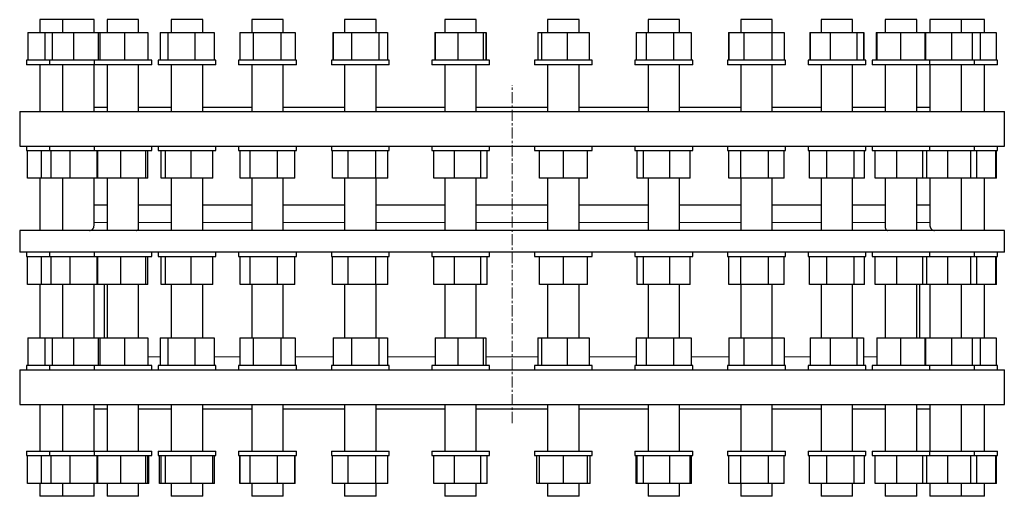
# Model space of a CAD drawing. Header units: millimetres. Extents: x 86 to 2098, y 113 to 2091.
# Tile 1 of 3: x 112 to 1237, y 113 to 658. Entities that reach past the tile are written whole.
import ezdxf

# ---------------------------------------------------------------- set-up
doc = ezdxf.new("R2010")
doc.units = ezdxf.units.MM
doc.linetypes.add('CENTERX2', pattern=[20.32, 12.7, -2.54, 2.54, -2.54])
doc.layers.add('FORMAT', color=7, linetype='Continuous')

msp = doc.modelspace()

# ---------------------------------------------------------------- linework, layer by layer
at = {"color": 7, "linetype": 'Continuous', "lineweight": 25}
for p, q in [((134.9, 657.6), (134.9, 642.9)), ((161, 657.6), (134.9, 657.6)), ((161, 657.6), (161, 642.9)), ((161.1, 657.6), (161, 657.6)), ((197, 657.6), (161.1, 657.6)), ((197, 642.9), (197, 657.6)), ((212, 657.6), (212, 642.9)), ((213, 657.6), (212, 657.6)), ((248, 657.6), (213, 657.6)), ((248, 642.9), (248, 657.6)), ((285.3, 657.6), (285.3, 642.9)), ((288.1, 657.6), (285.3, 657.6)), ((321.3, 657.6), (288.1, 657.6)), ((321.3, 642.9), (321.3, 657.6)), ((377.2, 657.6), (377.2, 642.9)), ((382.5, 657.6), (377.2, 657.6)), ((413.2, 657.6), (382.5, 657.6)), ((413.2, 642.9), (413.2, 657.6)), ((483.2, 657.6), (483.2, 642.9)), ((491.6, 657.6), (483.2, 657.6)), ((519.2, 657.6), (491.6, 657.6)), ((519.2, 642.9), (519.2, 657.6)), ((597.8, 657.6), (597.8, 642.9)), ((609.8, 657.6), (597.8, 657.6)), ((633.8, 657.6), (609.8, 657.6)), ((633.8, 642.9), (633.8, 657.6)), ((715.3, 657.6), (715.3, 642.9)), ((731.3, 657.6), (715.3, 657.6)), ((751.3, 657.6), (731.3, 657.6)), ((751.3, 642.9), (751.3, 657.6)), ((830, 657.6), (830, 642.9)), ((850, 657.6), (830, 657.6)), ((866, 657.6), (850, 657.6)), ((866, 642.9), (866, 657.6)), ((935.9, 657.6), (935.9, 642.9)), ((959.8, 657.6), (935.9, 657.6)), ((971.9, 657.6), (959.8, 657.6)), ((971.9, 642.9), (971.9, 657.6)), ((1027.8, 657.6), (1027.8, 642.9)), ((1055.4, 657.6), (1027.8, 657.6)), ((1063.8, 657.6), (1055.4, 657.6)), ((1063.8, 642.9), (1063.8, 657.6)), ((1101.1, 657.6), (1101.1, 642.9)), ((1131.8, 657.6), (1101.1, 657.6)), ((1137.1, 657.6), (1131.8, 657.6)), ((1137.1, 642.9), (1137.1, 657.6)), ((1152.1, 657.6), (1152.1, 642.9)), ((1185.3, 657.6), (1152.1, 657.6)), ((1188.1, 657.6), (1185.3, 657.6)), ((1188.1, 642.9), (1188.1, 657.6)), ((1213.2, 657.6), (1188.1, 657.6)), ((1214.3, 657.6), (1213.2, 657.6)), ((1214.3, 642.9), (1214.3, 657.6)), ((121.2, 642.9), (121.2, 611.1)), ((121.2, 642.9), (121.4, 642.9)), ((121.4, 642.9), (121.4, 611.1)), ((121.4, 642.9), (140.7, 642.9)), ((140.7, 642.9), (140.7, 611.1)), ((140.7, 642.9), (149.3, 642.9)), ((149.3, 642.9), (149.3, 611.1)), ((149.3, 642.9), (173.7, 642.9)), ((173.7, 642.9), (173.7, 611.1)), ((173.7, 642.9), (201.7, 642.9)), ((201.7, 642.9), (201.7, 611.1)), ((201.7, 642.9), (203.5, 642.9)), ((203.5, 642.9), (203.5, 611.1)), ((203.5, 642.9), (231.8, 642.9)), ((231.8, 642.9), (231.8, 611.1)), ((231.8, 642.9), (258.4, 642.9)), ((258.4, 642.9), (258.4, 611.1)), ((272.5, 642.9), (272.5, 611.1)), ((272.5, 642.9), (281.3, 642.9)), ((281.3, 642.9), (281.3, 611.1)), ((281.3, 642.9), (312.2, 642.9)), ((312.2, 642.9), (312.2, 611.1)), ((312.2, 642.9), (334.2, 642.9)), ((334.2, 642.9), (334.2, 611.1)), ((363.5, 642.9), (363.5, 611.1)), ((363.5, 642.9), (378.9, 642.9)), ((378.9, 642.9), (378.9, 611.1)), ((378.9, 642.9), (410.6, 642.9)), ((410.6, 642.9), (410.6, 611.1)), ((410.6, 642.9), (427, 642.9)), ((427, 642.9), (427, 611.1)), ((469.9, 642.9), (469.9, 611.1)), ((469.9, 642.9), (470.1, 642.9)), ((470.1, 642.9), (470.1, 611.1)), ((470.1, 642.9), (491.3, 642.9)), ((491.3, 642.9), (491.3, 611.1)), ((491.3, 642.9), (522.3, 642.9)), ((522.3, 642.9), (522.3, 611.1)), ((522.3, 642.9), (532.2, 642.9)), ((532.2, 642.9), (532.2, 611.1)), ((532.2, 642.9), (532.5, 642.9)), ((532.5, 642.9), (532.5, 611.1)), ((586.4, 642.9), (586.4, 611.1)), ((586.4, 642.9), (586.9, 642.9)), ((586.9, 642.9), (586.9, 611.1)), ((586.9, 642.9), (612.8, 642.9)), ((612.8, 642.9), (612.8, 611.1)), ((612.8, 642.9), (641.7, 642.9)), ((641.7, 642.9), (641.7, 611.1)), ((641.7, 642.9), (644.6, 642.9)), ((644.6, 642.9), (644.6, 611.1)), ((644.6, 642.9), (645.1, 642.9)), ((645.1, 642.9), (645.1, 611.1)), ((704, 642.9), (704, 611.1)), ((704, 642.9), (708.2, 642.9)), ((708.2, 642.9), (708.2, 611.1)), ((708.2, 642.9), (737.5, 642.9)), ((737.5, 642.9), (737.5, 611.1)), ((737.5, 642.9), (762.7, 642.9)), ((762.7, 642.9), (762.7, 611.1)), ((816.6, 642.9), (816.6, 611.1)), ((816.6, 642.9), (827.7, 642.9)), ((827.7, 642.9), (827.7, 611.1)), ((827.7, 642.9), (859, 642.9)), ((859, 642.9), (859, 611.1)), ((859, 642.9), (879.3, 642.9)), ((879.3, 642.9), (879.3, 611.1)), ((922.1, 642.9), (922.1, 611.1)), ((922.1, 642.9), (922.2, 642.9)), ((922.2, 642.9), (922.2, 611.1)), ((922.2, 642.9), (939.6, 642.9)), ((939.6, 642.9), (939.6, 611.1)), ((939.6, 642.9), (971.3, 642.9)), ((971.3, 642.9), (971.3, 611.1)), ((971.3, 642.9), (985.6, 642.9)), ((985.6, 642.9), (985.6, 611.1)), ((985.6, 642.9), (985.6, 642.9)), ((985.6, 642.9), (985.6, 611.1)), ((1015, 642.9), (1015, 611.1)), ((1015, 642.9), (1015.3, 642.9)), ((1015.3, 642.9), (1015.3, 611.1)), ((1015.3, 642.9), (1038.2, 642.9)), ((1038.2, 642.9), (1038.2, 611.1)), ((1038.2, 642.9), (1068.7, 642.9)), ((1068.7, 642.9), (1068.7, 611.1)), ((1068.7, 642.9), (1076.3, 642.9)), ((1076.3, 642.9), (1076.3, 611.1)), ((1076.3, 642.9), (1076.6, 642.9)), ((1076.6, 642.9), (1076.6, 611.1)), ((1090.7, 642.9), (1090.7, 611.1)), ((1090.7, 642.9), (1091.3, 642.9)), ((1091.3, 642.9), (1091.3, 611.1)), ((1091.3, 642.9), (1118.5, 642.9)), ((1118.5, 642.9), (1118.5, 611.1)), ((1118.5, 642.9), (1146.3, 642.9)), ((1146.3, 642.9), (1146.3, 611.1)), ((1146.3, 642.9), (1146.9, 642.9)), ((1146.9, 642.9), (1146.9, 611.1)), ((1146.9, 642.9), (1176.6, 642.9)), ((1176.6, 642.9), (1176.6, 611.1)), ((1176.6, 642.9), (1200.3, 642.9)), ((1200.3, 642.9), (1200.3, 611.1)), ((1200.3, 642.9), (1209.5, 642.9)), ((1209.5, 642.9), (1209.5, 611.1)), ((1209.5, 642.9), (1227.9, 642.9)), ((1227.9, 642.9), (1227.9, 611.1)), ((119.9, 611.1), (119.9, 606.1)), ((146, 611.1), (119.9, 611.1)), ((146, 611.1), (146, 606.1)), ((197, 611.1), (146, 611.1)), ((197, 611.1), (197, 606.1)), ((263, 611.1), (197, 611.1)), ((263, 606.1), (263, 611.1)), ((270.3, 611.1), (270.3, 606.1)), ((336.3, 611.1), (270.3, 611.1)), ((336.3, 606.1), (336.3, 611.1)), ((362.2, 611.1), (362.2, 606.1)), ((428.2, 611.1), (362.2, 611.1)), ((428.2, 606.1), (428.2, 611.1)), ((468.2, 611.1), (468.2, 606.1)), ((534.2, 611.1), (468.2, 611.1)), ((534.2, 606.1), (534.2, 611.1)), ((582.8, 611.1), (582.8, 606.1)), ((648.8, 611.1), (582.8, 611.1)), ((648.8, 606.1), (648.8, 611.1)), ((700.3, 611.1), (700.3, 606.1)), ((766.3, 611.1), (700.3, 611.1)), ((766.3, 606.1), (766.3, 611.1)), ((815, 611.1), (815, 606.1)), ((881, 611.1), (815, 611.1)), ((881, 606.1), (881, 611.1)), ((920.9, 611.1), (920.9, 606.1)), ((920.9, 611.1), (920.9, 611.1)), ((986.9, 611.1), (920.9, 611.1)), ((986.9, 606.1), (986.9, 611.1)), ((1012.8, 611.1), (1012.8, 606.1)), ((1014.1, 611.1), (1012.8, 611.1)), ((1078.8, 611.1), (1014.1, 611.1)), ((1078.8, 606.1), (1078.8, 611.1)), ((1086.1, 611.1), (1086.1, 606.1)), ((1090.2, 611.1), (1086.1, 611.1)), ((1152.1, 611.1), (1090.2, 611.1)), ((1152.1, 606.1), (1152.1, 611.1)), ((1203.1, 611.1), (1152.1, 611.1)), ((1203.1, 606.1), (1203.1, 611.1)), ((1229.3, 611.1), (1203.1, 611.1)), ((1229.3, 606.1), (1229.3, 611.1)), ((146, 606.1), (119.9, 606.1)), ((134.9, 606.1), (134.9, 552.6)), ((197, 606.1), (146, 606.1)), ((161, 606.1), (161, 552.6)), ((197, 552.6), (197, 606.1)), ((263, 606.1), (197, 606.1)), ((212, 606.1), (212, 552.6)), ((248, 552.6), (248, 606.1)), ((336.3, 606.1), (270.3, 606.1)), ((285.3, 606.1), (285.3, 552.6)), ((321.3, 552.6), (321.3, 606.1)), ((428.2, 606.1), (362.2, 606.1)), ((377.2, 606.1), (377.2, 552.6)), ((413.2, 552.6), (413.2, 606.1)), ((534.2, 606.1), (468.2, 606.1)), ((483.2, 606.1), (483.2, 552.6)), ((519.2, 552.6), (519.2, 606.1)), ((648.8, 606.1), (582.8, 606.1)), ((597.8, 606.1), (597.8, 552.6)), ((633.8, 552.6), (633.8, 606.1)), ((766.3, 606.1), (700.3, 606.1)), ((715.3, 606.1), (715.3, 552.6)), ((751.3, 552.6), (751.3, 606.1)), ((881, 606.1), (815, 606.1)), ((830, 606.1), (830, 552.6)), ((866, 552.6), (866, 606.1)), ((920.9, 606.1), (920.9, 606.1)), ((986.9, 606.1), (920.9, 606.1)), ((935.9, 606.1), (935.9, 552.6)), ((971.9, 552.6), (971.9, 606.1)), ((1014.1, 606.1), (1012.8, 606.1)), ((1078.8, 606.1), (1014.1, 606.1)), ((1027.8, 606.1), (1027.8, 552.6)), ((1063.8, 552.6), (1063.8, 606.1)), ((1090.2, 606.1), (1086.1, 606.1)), ((1152.1, 606.1), (1090.2, 606.1)), ((1101.1, 606.1), (1101.1, 552.6)), ((1137.1, 552.6), (1137.1, 606.1)), ((1152.1, 606.1), (1152.1, 552.6)), ((1203.1, 606.1), (1152.1, 606.1)), ((1188.1, 552.6), (1188.1, 606.1)), ((1229.3, 606.1), (1203.1, 606.1)), ((1214.3, 552.6), (1214.3, 606.1)), ((112.1, 552.6), (112.1, 513.1)), ((112.1, 552.6), (1237.1, 552.6)), ((197, 557.6), (212, 557.6)), ((248, 557.6), (285.3, 557.6)), ((321.3, 557.6), (377.2, 557.6)), ((413.2, 557.6), (483.2, 557.6)), ((519.2, 557.6), (597.8, 557.6)), ((633.8, 557.6), (715.3, 557.6)), ((751.3, 557.6), (830, 557.6)), ((866, 557.6), (935.9, 557.6)), ((971.9, 557.6), (1027.8, 557.6)), ((1063.8, 557.6), (1101.1, 557.6)), ((1137.1, 557.6), (1152.1, 557.6)), ((1237.1, 513.1), (1237.1, 552.6)), ((112.1, 513.1), (1237.1, 513.1)), ((119.9, 513.1), (119.9, 508.1)), ((119.9, 508.1), (146, 508.1)), ((121.1, 476.3), (121.1, 508.1)), ((137, 476.3), (137, 508.1)), ((146, 513.1), (146, 508.1)), ((146, 508.1), (146.9, 508.1)), ((146.9, 508.1), (197, 508.1)), ((148.1, 476.3), (148.1, 508.1)), ((169.7, 476.3), (169.7, 508.1)), ((197, 513.1), (197, 508.1)), ((197, 508.1), (200.3, 508.1)), ((200.3, 508.1), (263, 508.1)), ((200.6, 476.3), (200.6, 508.1)), ((201.4, 476.3), (201.4, 508.1)), ((227.7, 476.3), (227.7, 508.1)), ((256.3, 476.3), (256.3, 508.1)), ((258.6, 476.3), (258.6, 508.1)), ((263, 508.1), (263, 513.1)), ((270.3, 513.1), (270.3, 508.1)), ((270.3, 508.1), (277.5, 508.1)), ((273.8, 476.3), (273.8, 508.1)), ((277.5, 508.1), (336.3, 508.1)), ((278.5, 476.3), (278.5, 508.1)), ((308.1, 476.3), (308.1, 508.1)), ((332.9, 476.3), (332.9, 508.1)), ((336.3, 508.1), (336.3, 513.1)), ((362.2, 513.1), (362.2, 508.1)), ((362.2, 508.1), (374.7, 508.1)), ((363.8, 476.3), (363.8, 508.1)), ((374.7, 508.1), (428.2, 508.1)), ((375.4, 476.3), (375.4, 508.1)), ((406.8, 476.3), (406.8, 508.1)), ((426.6, 476.3), (426.6, 508.1)), ((428.2, 508.1), (428.2, 513.1)), ((468.2, 513.1), (468.2, 508.1)), ((468.2, 508.1), (486.8, 508.1)), ((469.5, 476.3), (469.5, 508.1)), ((486.8, 508.1), (534.2, 508.1)), ((487.4, 476.3), (487.4, 508.1)), ((519.1, 476.3), (519.1, 508.1)), ((532.8, 476.3), (532.8, 508.1)), ((534.2, 508.1), (534.2, 513.1)), ((582.8, 513.1), (582.8, 508.1)), ((582.8, 508.1), (608.4, 508.1)), ((585.4, 476.3), (585.4, 508.1)), ((608.4, 508.1), (648.8, 508.1)), ((608.7, 476.3), (608.7, 508.1)), ((639.1, 476.3), (639.1, 508.1)), ((646.1, 476.3), (646.1, 508.1)), ((648.8, 508.1), (648.8, 513.1)), ((700.3, 513.1), (700.3, 508.1)), ((700.3, 508.1), (733.3, 508.1)), ((705.8, 476.3), (705.8, 508.1)), ((733.3, 508.1), (766.3, 508.1)), ((733.3, 476.3), (733.3, 508.1)), ((760.8, 476.3), (760.8, 508.1)), ((766.3, 508.1), (766.3, 513.1)), ((815, 513.1), (815, 508.1)), ((815, 508.1), (855.3, 508.1)), ((817.6, 476.3), (817.6, 508.1)), ((824.7, 476.3), (824.7, 508.1)), ((855, 476.3), (855, 508.1)), ((855.3, 508.1), (881, 508.1)), ((878.3, 476.3), (878.3, 508.1)), ((881, 508.1), (881, 513.1)), ((920.9, 513.1), (920.9, 508.1)), ((920.9, 508.1), (968.2, 508.1)), ((922.2, 476.3), (922.2, 508.1)), ((936, 476.3), (936, 508.1)), ((967.7, 476.3), (967.7, 508.1)), ((968.2, 508.1), (986.9, 508.1)), ((985.5, 476.3), (985.5, 508.1)), ((986.9, 508.1), (986.9, 513.1)), ((1012.8, 513.1), (1012.8, 508.1)), ((1012.8, 508.1), (1066.4, 508.1)), ((1014.4, 476.3), (1014.4, 508.1)), ((1034.2, 476.3), (1034.2, 508.1)), ((1065.6, 476.3), (1065.6, 508.1)), ((1066.4, 508.1), (1078.8, 508.1)), ((1077.2, 476.3), (1077.2, 508.1)), ((1078.8, 508.1), (1078.8, 513.1)), ((1086.1, 513.1), (1086.1, 508.1)), ((1086.1, 508.1), (1144.9, 508.1)), ((1089.5, 476.3), (1089.5, 508.1)), ((1114.4, 476.3), (1114.4, 508.1)), ((1143.9, 476.3), (1143.9, 508.1)), ((1144.9, 508.1), (1152.1, 508.1)), ((1148.7, 476.3), (1148.7, 508.1)), ((1152.1, 508.1), (1152.1, 513.1)), ((1152.1, 508.1), (1199.8, 508.1)), ((1172.5, 476.3), (1172.5, 508.1)), ((1198.7, 476.3), (1198.7, 508.1)), ((1199.8, 508.1), (1203.1, 508.1)), ((1203.1, 508.1), (1203.1, 513.1)), ((1203.1, 508.1), (1228.4, 508.1)), ((1205.6, 476.3), (1205.6, 508.1)), ((1227.2, 476.3), (1227.2, 508.1)), ((1228, 476.3), (1228, 508.1)), ((1228.4, 508.1), (1229.3, 508.1)), ((1229.3, 508.1), (1229.3, 513.1)), ((137, 476.3), (121.1, 476.3)), ((134.9, 476.3), (134.9, 416.6)), ((148.1, 476.3), (137, 476.3)), ((169.7, 476.3), (148.1, 476.3)), ((161, 476.3), (161, 416.6)), ((200.6, 476.3), (169.7, 476.3)), ((197, 422.7), (197, 476.3)), ((201.4, 476.3), (200.6, 476.3)), ((227.7, 476.3), (201.4, 476.3)), ((212, 476.3), (212, 416.6)), ((256.3, 476.3), (227.7, 476.3)), ((248, 419.9), (248, 476.3)), ((258.6, 476.3), (256.3, 476.3)), ((278.5, 476.3), (273.8, 476.3)), ((308.1, 476.3), (278.5, 476.3)), ((285.3, 476.3), (285.3, 416.6)), ((332.9, 476.3), (308.1, 476.3)), ((321.3, 417.9), (321.3, 476.3)), ((375.4, 476.3), (363.8, 476.3)), ((406.8, 476.3), (375.4, 476.3)), ((377.2, 476.3), (377.2, 416.6)), ((426.6, 476.3), (406.8, 476.3)), ((413.2, 416.8), (413.2, 476.3)), ((487.4, 476.3), (469.5, 476.3)), ((483.2, 476.3), (483.2, 416.6)), ((519.1, 476.3), (487.4, 476.3)), ((532.8, 476.3), (519.1, 476.3)), ((519.2, 416.6), (519.2, 476.3)), ((608.7, 476.3), (585.4, 476.3)), ((597.8, 476.3), (597.8, 416.6)), ((639.1, 476.3), (608.7, 476.3)), ((633.8, 416.6), (633.8, 476.3)), ((646.1, 476.3), (639.1, 476.3)), ((733.3, 476.3), (705.8, 476.3)), ((715.3, 476.3), (715.3, 416.6)), ((760.8, 476.3), (733.3, 476.3)), ((751.3, 416.6), (751.3, 476.3)), ((824.7, 476.3), (817.6, 476.3)), ((855, 476.3), (824.7, 476.3)), ((830, 476.3), (830, 416.6)), ((878.3, 476.3), (855, 476.3)), ((866, 416.6), (866, 476.3)), ((936, 476.3), (922.2, 476.3)), ((935.9, 476.3), (935.9, 416.8)), ((967.7, 476.3), (936, 476.3)), ((985.5, 476.3), (967.7, 476.3)), ((971.9, 416.6), (971.9, 476.3)), ((1034.2, 476.3), (1014.4, 476.3)), ((1027.8, 476.3), (1027.8, 417.9)), ((1065.6, 476.3), (1034.2, 476.3)), ((1063.8, 416.6), (1063.8, 476.3)), ((1077.2, 476.3), (1065.6, 476.3)), ((1114.4, 476.3), (1089.5, 476.3)), ((1101.1, 476.3), (1101.1, 419.9)), ((1143.9, 476.3), (1114.4, 476.3)), ((1137.1, 416.6), (1137.1, 476.3)), ((1148.7, 476.3), (1143.9, 476.3)), ((1172.5, 476.3), (1148.7, 476.3)), ((1152.1, 476.3), (1152.1, 422.7)), ((1198.7, 476.3), (1172.5, 476.3)), ((1188.1, 416.6), (1188.1, 476.3)), ((1205.6, 476.3), (1198.7, 476.3)), ((1227.2, 476.3), (1205.6, 476.3)), ((1214.3, 416.6), (1214.3, 476.3)), ((1228, 476.3), (1227.2, 476.3)), ((212, 445.6), (197, 445.6)), ((285.3, 445.6), (248, 445.6)), ((377.2, 445.6), (321.3, 445.6)), ((483.2, 445.6), (413.2, 445.6)), ((597.8, 445.6), (519.2, 445.6)), ((715.3, 445.6), (633.8, 445.6)), ((830, 445.6), (751.3, 445.6)), ((935.9, 445.6), (866, 445.6)), ((1027.8, 445.6), (971.9, 445.6)), ((1101.1, 445.6), (1063.8, 445.6)), ((1152.1, 445.6), (1137.1, 445.6)), ((112.1, 416.6), (112.1, 391.6)), ((1237.1, 416.6), (112.1, 416.6)), ((1237.1, 391.6), (1237.1, 416.6)), ((1237.1, 391.6), (112.1, 391.6)), ((119.9, 391.6), (119.9, 386.6)), ((119.9, 386.6), (146, 386.6)), ((121.1, 354.8), (121.1, 386.6)), ((137, 354.8), (137, 386.6)), ((146, 391.6), (146, 386.6)), ((146, 386.6), (146.9, 386.6)), ((146.9, 386.6), (197, 386.6)), ((148.1, 354.8), (148.1, 386.6)), ((169.7, 354.8), (169.7, 386.6)), ((197, 391.6), (197, 386.6)), ((197, 386.6), (200.3, 386.6)), ((200.3, 386.6), (263, 386.6)), ((200.6, 354.8), (200.6, 386.6)), ((201.4, 354.8), (201.4, 386.6)), ((227.7, 354.8), (227.7, 386.6)), ((256.3, 354.8), (256.3, 386.6)), ((258.6, 354.8), (258.6, 386.6)), ((263, 386.6), (263, 391.6)), ((270.3, 391.6), (270.3, 386.6)), ((270.3, 386.6), (277.5, 386.6)), ((273.8, 354.8), (273.8, 386.6)), ((277.5, 386.6), (336.3, 386.6)), ((278.5, 354.8), (278.5, 386.6)), ((308.1, 354.8), (308.1, 386.6)), ((332.9, 354.8), (332.9, 386.6)), ((336.3, 386.6), (336.3, 391.6)), ((362.2, 391.6), (362.2, 386.6)), ((362.2, 386.6), (374.7, 386.6)), ((363.8, 354.8), (363.8, 386.6)), ((374.7, 386.6), (428.2, 386.6)), ((375.4, 354.8), (375.4, 386.6)), ((406.8, 354.8), (406.8, 386.6)), ((426.6, 354.8), (426.6, 386.6)), ((428.2, 386.6), (428.2, 391.6)), ((468.2, 391.6), (468.2, 386.6)), ((468.2, 386.6), (486.8, 386.6)), ((469.5, 354.8), (469.5, 386.6)), ((486.8, 386.6), (534.2, 386.6)), ((487.4, 354.8), (487.4, 386.6)), ((519.1, 354.8), (519.1, 386.6)), ((532.8, 354.8), (532.8, 386.6)), ((534.2, 386.6), (534.2, 391.6)), ((582.8, 391.6), (582.8, 386.6)), ((582.8, 386.6), (608.4, 386.6)), ((585.4, 354.8), (585.4, 386.6)), ((608.4, 386.6), (648.8, 386.6)), ((608.7, 354.8), (608.7, 386.6)), ((639.1, 354.8), (639.1, 386.6)), ((646.1, 354.8), (646.1, 386.6)), ((648.8, 386.6), (648.8, 391.6)), ((700.3, 391.6), (700.3, 386.6)), ((700.3, 386.6), (733.3, 386.6)), ((705.8, 354.8), (705.8, 386.6)), ((733.3, 386.6), (766.3, 386.6)), ((733.3, 354.8), (733.3, 386.6)), ((760.8, 354.8), (760.8, 386.6)), ((766.3, 386.6), (766.3, 391.6)), ((815, 391.6), (815, 386.6)), ((815, 386.6), (855.3, 386.6)), ((817.6, 354.8), (817.6, 386.6)), ((824.7, 354.8), (824.7, 386.6)), ((855, 354.8), (855, 386.6)), ((855.3, 386.6), (881, 386.6)), ((878.3, 354.8), (878.3, 386.6)), ((881, 386.6), (881, 391.6)), ((920.9, 391.6), (920.9, 386.6)), ((920.9, 386.6), (968.2, 386.6)), ((922.2, 354.8), (922.2, 386.6)), ((936, 354.8), (936, 386.6)), ((967.7, 354.8), (967.7, 386.6)), ((968.2, 386.6), (986.9, 386.6)), ((985.5, 354.8), (985.5, 386.6)), ((986.9, 386.6), (986.9, 391.6)), ((1012.8, 391.6), (1012.8, 386.6)), ((1012.8, 386.6), (1066.4, 386.6)), ((1014.4, 354.8), (1014.4, 386.6)), ((1034.2, 354.8), (1034.2, 386.6)), ((1065.6, 354.8), (1065.6, 386.6)), ((1066.4, 386.6), (1078.8, 386.6)), ((1077.2, 354.8), (1077.2, 386.6)), ((1078.8, 386.6), (1078.8, 391.6)), ((1086.1, 391.6), (1086.1, 386.6)), ((1086.1, 386.6), (1144.9, 386.6)), ((1089.5, 354.8), (1089.5, 386.6)), ((1114.4, 354.8), (1114.4, 386.6)), ((1143.9, 354.8), (1143.9, 386.6)), ((1144.9, 386.6), (1152.1, 386.6)), ((1148.7, 354.8), (1148.7, 386.6)), ((1152.1, 386.6), (1152.1, 391.6)), ((1152.1, 386.6), (1199.8, 386.6)), ((1172.5, 354.8), (1172.5, 386.6)), ((1198.7, 354.8), (1198.7, 386.6)), ((1199.8, 386.6), (1203.1, 386.6)), ((1203.1, 386.6), (1203.1, 391.6)), ((1203.1, 386.6), (1228.4, 386.6)), ((1205.6, 354.8), (1205.6, 386.6)), ((1227.2, 354.8), (1227.2, 386.6)), ((1228, 354.8), (1228, 386.6)), ((1228.4, 386.6), (1229.3, 386.6)), ((1229.3, 386.6), (1229.3, 391.6)), ((137, 354.8), (121.1, 354.8)), ((134.9, 354.8), (134.9, 293.9)), ((148.1, 354.8), (137, 354.8)), ((169.7, 354.8), (148.1, 354.8)), ((161, 354.8), (161, 293.9)), ((200.6, 354.8), (169.7, 354.8)), ((197, 293.9), (197, 354.8)), ((201.4, 354.8), (200.6, 354.8)), ((227.7, 354.8), (201.4, 354.8)), ((208.6, 354.8), (208.6, 293.9)), ((212, 354.8), (212, 293.9)), ((256.3, 354.8), (227.7, 354.8)), ((248, 293.9), (248, 354.8)), ((258.6, 354.8), (256.3, 354.8)), ((278.5, 354.8), (273.8, 354.8)), ((308.1, 354.8), (278.5, 354.8)), ((285.3, 354.8), (285.3, 293.9)), ((332.9, 354.8), (308.1, 354.8)), ((321.3, 293.9), (321.3, 354.8)), ((375.4, 354.8), (363.8, 354.8)), ((406.8, 354.8), (375.4, 354.8)), ((377.2, 354.8), (377.2, 293.9)), ((426.6, 354.8), (406.8, 354.8)), ((413.2, 293.9), (413.2, 354.8)), ((487.4, 354.8), (469.5, 354.8)), ((483.2, 354.8), (483.2, 293.9)), ((519.1, 354.8), (487.4, 354.8)), ((532.8, 354.8), (519.1, 354.8)), ((519.2, 293.9), (519.2, 354.8)), ((608.7, 354.8), (585.4, 354.8)), ((597.8, 354.8), (597.8, 293.9)), ((639.1, 354.8), (608.7, 354.8)), ((633.8, 293.9), (633.8, 354.8)), ((646.1, 354.8), (639.1, 354.8)), ((733.3, 354.8), (705.8, 354.8)), ((715.3, 354.8), (715.3, 293.9)), ((760.8, 354.8), (733.3, 354.8)), ((751.3, 293.9), (751.3, 354.8)), ((824.7, 354.8), (817.6, 354.8)), ((855, 354.8), (824.7, 354.8)), ((830, 354.8), (830, 293.9)), ((878.3, 354.8), (855, 354.8)), ((866, 293.9), (866, 354.8)), ((936, 354.8), (922.2, 354.8)), ((935.9, 354.8), (935.9, 293.9)), ((967.7, 354.8), (936, 354.8)), ((985.5, 354.8), (967.7, 354.8)), ((971.9, 293.9), (971.9, 354.8)), ((1034.2, 354.8), (1014.4, 354.8)), ((1027.8, 354.8), (1027.8, 293.9)), ((1065.6, 354.8), (1034.2, 354.8)), ((1063.8, 293.9), (1063.8, 354.8)), ((1077.2, 354.8), (1065.6, 354.8)), ((1114.4, 354.8), (1089.5, 354.8)), ((1101.1, 354.8), (1101.1, 293.9)), ((1143.9, 354.8), (1114.4, 354.8)), ((1137.1, 293.9), (1137.1, 354.8)), ((1140.6, 293.9), (1140.6, 354.8)), ((1148.7, 354.8), (1143.9, 354.8)), ((1172.5, 354.8), (1148.7, 354.8)), ((1152.1, 354.8), (1152.1, 293.9)), ((1198.7, 354.8), (1172.5, 354.8)), ((1188.1, 293.9), (1188.1, 354.8)), ((1205.6, 354.8), (1198.7, 354.8)), ((1227.2, 354.8), (1205.6, 354.8)), ((1214.3, 293.9), (1214.3, 354.8)), ((1228, 354.8), (1227.2, 354.8)), ((121.2, 293.9), (121.2, 262.1)), ((121.2, 293.9), (121.4, 293.9)), ((121.4, 293.9), (121.4, 262.1)), ((121.4, 293.9), (140.7, 293.9)), ((140.7, 293.9), (140.7, 262.1)), ((140.7, 293.9), (149.3, 293.9)), ((149.3, 293.9), (149.3, 262.1)), ((149.3, 293.9), (173.7, 293.9)), ((173.7, 293.9), (173.7, 262.1)), ((173.7, 293.9), (201.7, 293.9)), ((201.7, 293.9), (201.7, 262.1)), ((201.7, 293.9), (203.5, 293.9)), ((203.5, 293.9), (203.5, 262.1)), ((203.5, 293.9), (231.8, 293.9)), ((231.8, 293.9), (231.8, 262.1)), ((231.8, 293.9), (258.4, 293.9)), ((258.4, 293.9), (258.4, 262.1)), ((272.5, 293.9), (272.5, 262.1)), ((272.5, 293.9), (281.3, 293.9)), ((281.3, 293.9), (281.3, 262.1)), ((281.3, 293.9), (312.2, 293.9)), ((312.2, 293.9), (312.2, 262.1)), ((312.2, 293.9), (334.2, 293.9)), ((334.2, 293.9), (334.2, 262.1)), ((363.5, 293.9), (363.5, 262.1)), ((363.5, 293.9), (378.9, 293.9)), ((378.9, 293.9), (378.9, 262.1)), ((378.9, 293.9), (410.6, 293.9)), ((410.6, 293.9), (410.6, 262.1)), ((410.6, 293.9), (427, 293.9)), ((427, 293.9), (427, 262.1)), ((470.1, 293.9), (470.1, 262.1)), ((470.1, 293.9), (491.3, 293.9)), ((491.3, 293.9), (491.3, 262.1)), ((491.3, 293.9), (522.3, 293.9)), ((522.3, 293.9), (522.3, 262.1)), ((522.3, 293.9), (532.2, 293.9)), ((532.2, 293.9), (532.2, 262.1)), ((586.9, 293.9), (586.9, 262.1)), ((586.9, 293.9), (612.8, 293.9)), ((612.8, 293.9), (612.8, 262.1)), ((612.8, 293.9), (641.7, 293.9)), ((641.7, 293.9), (641.7, 262.1)), ((641.7, 293.9), (644.6, 293.9)), ((644.6, 293.9), (644.6, 262.1)), ((704, 293.9), (704, 262.1)), ((704, 293.9), (708.2, 293.9)), ((708.2, 293.9), (708.2, 262.1)), ((708.2, 293.9), (737.5, 293.9)), ((737.5, 293.9), (737.5, 262.1)), ((737.5, 293.9), (762.7, 293.9)), ((762.7, 293.9), (762.7, 262.1)), ((816.6, 293.9), (816.6, 262.1)), ((816.6, 293.9), (827.7, 293.9)), ((827.7, 293.9), (827.7, 262.1)), ((827.7, 293.9), (859, 293.9)), ((859, 293.9), (859, 262.1)), ((859, 293.9), (879.3, 293.9)), ((879.3, 293.9), (879.3, 262.1)), ((922.2, 293.9), (922.2, 262.1)), ((922.2, 293.9), (939.6, 293.9)), ((939.6, 293.9), (939.6, 262.1)), ((939.6, 293.9), (971.3, 293.9)), ((971.3, 293.9), (971.3, 262.1)), ((971.3, 293.9), (985.6, 293.9)), ((985.6, 293.9), (985.6, 262.1)), ((1015.3, 293.9), (1015.3, 262.1)), ((1015.3, 293.9), (1038.2, 293.9)), ((1038.2, 293.9), (1038.2, 262.1)), ((1038.2, 293.9), (1068.7, 293.9)), ((1068.7, 293.9), (1068.7, 262.1)), ((1068.7, 293.9), (1076.3, 293.9)), ((1076.3, 293.9), (1076.3, 262.1)), ((1091.3, 293.9), (1091.3, 262.1)), ((1091.3, 293.9), (1118.5, 293.9)), ((1118.5, 293.9), (1118.5, 262.1)), ((1118.5, 293.9), (1146.3, 293.9)), ((1146.3, 293.9), (1146.3, 262.1)), ((1146.3, 293.9), (1146.9, 293.9)), ((1146.9, 293.9), (1146.9, 262.1)), ((1146.9, 293.9), (1176.6, 293.9)), ((1176.6, 293.9), (1176.6, 262.1)), ((1176.6, 293.9), (1200.3, 293.9)), ((1200.3, 293.9), (1200.3, 262.1)), ((1200.3, 293.9), (1209.5, 293.9)), ((1209.5, 293.9), (1209.5, 262.1)), ((1209.5, 293.9), (1227.9, 293.9)), ((1227.9, 293.9), (1227.9, 262.1)), ((119.9, 262.1), (119.9, 257.1)), ((146, 262.1), (119.9, 262.1)), ((146, 262.1), (146, 257.1)), ((197, 262.1), (146, 262.1)), ((197, 262.1), (197, 257.1)), ((263, 262.1), (197, 262.1)), ((263, 257.1), (263, 262.1)), ((270.3, 262.1), (270.3, 257.1)), ((336.3, 262.1), (270.3, 262.1)), ((336.3, 257.1), (336.3, 262.1)), ((362.2, 262.1), (362.2, 257.1)), ((428.2, 262.1), (362.2, 262.1)), ((428.2, 257.1), (428.2, 262.1)), ((468.2, 262.1), (468.2, 257.1)), ((534.2, 262.1), (468.2, 262.1)), ((534.2, 257.1), (534.2, 262.1)), ((582.8, 262.1), (582.8, 257.1)), ((648.8, 262.1), (582.8, 262.1)), ((648.8, 257.1), (648.8, 262.1)), ((700.3, 262.1), (700.3, 257.1)), ((766.3, 262.1), (700.3, 262.1)), ((766.3, 257.1), (766.3, 262.1)), ((815, 262.1), (815, 257.1)), ((881, 262.1), (815, 262.1)), ((881, 257.1), (881, 262.1)), ((920.9, 262.1), (920.9, 257.1)), ((920.9, 262.1), (920.9, 262.1)), ((986.9, 262.1), (920.9, 262.1)), ((986.9, 257.1), (986.9, 262.1)), ((1012.8, 262.1), (1012.8, 257.1)), ((1014.1, 262.1), (1012.8, 262.1)), ((1078.8, 262.1), (1014.1, 262.1)), ((1078.8, 257.1), (1078.8, 262.1)), ((1086.1, 262.1), (1086.1, 257.1)), ((1090.2, 262.1), (1086.1, 262.1)), ((1152.1, 262.1), (1090.2, 262.1)), ((1152.1, 257.1), (1152.1, 262.1)), ((1203.1, 262.1), (1152.1, 262.1)), ((1203.1, 257.1), (1203.1, 262.1)), ((1229.3, 262.1), (1203.1, 262.1)), ((1229.3, 257.1), (1229.3, 262.1)), ((112.1, 257.1), (112.1, 217.6)), ((112.1, 257.1), (1237.1, 257.1)), ((1237.1, 217.6), (1237.1, 257.1)), ((112.1, 217.6), (1237.1, 217.6)), ((134.9, 217.6), (134.9, 164.1)), ((161, 217.6), (161, 164.1)), ((197, 164.1), (197, 217.6)), ((212, 217.6), (212, 164.1)), ((248, 164.1), (248, 217.6)), ((285.3, 217.6), (285.3, 164.1)), ((321.3, 164.1), (321.3, 217.6)), ((377.2, 217.6), (377.2, 164.1)), ((413.2, 164.1), (413.2, 217.6)), ((483.2, 217.6), (483.2, 164.1)), ((519.2, 164.1), (519.2, 217.6)), ((597.8, 217.6), (597.8, 164.1)), ((633.8, 164.1), (633.8, 217.6)), ((715.3, 217.6), (715.3, 164.1)), ((751.3, 164.1), (751.3, 217.6)), ((830, 217.6), (830, 164.1)), ((866, 164.1), (866, 217.6)), ((935.9, 217.6), (935.9, 164.1)), ((971.9, 164.1), (971.9, 217.6)), ((1027.8, 217.6), (1027.8, 164.1)), ((1063.8, 164.1), (1063.8, 217.6)), ((1101.1, 217.6), (1101.1, 164.1)), ((1137.1, 164.1), (1137.1, 217.6)), ((1152.1, 217.6), (1152.1, 164.1)), ((1188.1, 164.1), (1188.1, 217.6)), ((1214.3, 164.1), (1214.3, 217.6)), ((197, 212.6), (212, 212.6)), ((248, 212.6), (285.3, 212.6)), ((321.3, 212.6), (377.2, 212.6)), ((413.2, 212.6), (483.2, 212.6)), ((519.2, 212.6), (597.8, 212.6)), ((633.8, 212.6), (715.3, 212.6)), ((751.3, 212.6), (830, 212.6)), ((866, 212.6), (935.9, 212.6)), ((971.9, 212.6), (1027.8, 212.6)), ((1063.8, 212.6), (1101.1, 212.6)), ((1137.1, 212.6), (1152.1, 212.6)), ((119.9, 164.1), (119.9, 159.1)), ((119.9, 164.1), (146, 164.1)), ((119.9, 159.1), (146, 159.1)), ((121.1, 127.3), (121.1, 159.1)), ((137, 127.3), (137, 159.1)), ((146, 164.1), (146, 159.1)), ((146, 164.1), (146.9, 164.1)), ((146, 159.1), (146.9, 159.1)), ((146.9, 164.1), (197, 164.1)), ((146.9, 159.1), (197, 159.1)), ((148.1, 127.3), (148.1, 159.1)), ((169.7, 127.3), (169.7, 159.1)), ((197, 164.1), (197, 159.1)), ((197, 164.1), (200.3, 164.1)), ((197, 159.1), (200.3, 159.1)), ((200.3, 164.1), (263, 164.1)), ((200.3, 159.1), (263, 159.1)), ((200.6, 127.3), (200.6, 159.1)), ((201.4, 127.3), (201.4, 159.1)), ((227.7, 127.3), (227.7, 159.1)), ((256.3, 127.3), (256.3, 159.1)), ((258.6, 127.3), (258.6, 159.1)), ((259.6, 127.3), (259.6, 159.1)), ((263, 159.1), (263, 164.1)), ((270.3, 164.1), (270.3, 159.1)), ((270.3, 164.1), (277.5, 164.1)), ((270.3, 159.1), (277.5, 159.1)), ((271.9, 127.3), (271.9, 159.1)), ((273.8, 127.3), (273.8, 159.1)), ((277.5, 164.1), (336.3, 164.1)), ((277.5, 159.1), (336.3, 159.1)), ((278.5, 127.3), (278.5, 159.1)), ((308.1, 127.3), (308.1, 159.1)), ((332.9, 127.3), (332.9, 159.1)), ((334.7, 127.3), (334.7, 159.1)), ((336.3, 159.1), (336.3, 164.1)), ((362.2, 164.1), (362.2, 159.1)), ((362.2, 164.1), (374.7, 164.1)), ((362.2, 159.1), (374.7, 159.1)), ((363.6, 127.3), (363.6, 159.1)), ((363.8, 127.3), (363.8, 159.1)), ((374.7, 164.1), (428.2, 164.1)), ((374.7, 159.1), (428.2, 159.1)), ((375.4, 127.3), (375.4, 159.1)), ((406.8, 127.3), (406.8, 159.1)), ((426.6, 127.3), (426.6, 159.1)), ((426.9, 127.3), (426.9, 159.1)), ((428.2, 159.1), (428.2, 164.1)), ((468.2, 164.1), (468.2, 159.1)), ((468.2, 164.1), (486.8, 164.1)), ((468.2, 159.1), (486.8, 159.1)), ((469.5, 127.3), (469.5, 159.1)), ((486.8, 164.1), (534.2, 164.1)), ((486.8, 159.1), (534.2, 159.1)), ((487.4, 127.3), (487.4, 159.1)), ((519.1, 127.3), (519.1, 159.1)), ((532.8, 127.3), (532.8, 159.1)), ((534.2, 159.1), (534.2, 164.1)), ((582.8, 164.1), (582.8, 159.1)), ((582.8, 164.1), (608.4, 164.1)), ((582.8, 159.1), (608.4, 159.1)), ((585.4, 127.3), (585.4, 159.1)), ((608.4, 164.1), (648.8, 164.1)), ((608.4, 159.1), (648.8, 159.1)), ((608.7, 127.3), (608.7, 159.1)), ((639.1, 127.3), (639.1, 159.1)), ((646.1, 127.3), (646.1, 159.1)), ((648.8, 159.1), (648.8, 164.1)), ((700.3, 164.1), (700.3, 159.1)), ((700.3, 164.1), (733.3, 164.1)), ((700.3, 159.1), (733.3, 159.1)), ((703, 127.3), (703, 159.1)), ((705.8, 127.3), (705.8, 159.1)), ((733.3, 164.1), (766.3, 164.1)), ((733.3, 159.1), (766.3, 159.1)), ((733.3, 127.3), (733.3, 159.1)), ((760.8, 127.3), (760.8, 159.1)), ((763.7, 127.3), (763.7, 159.1)), ((766.3, 159.1), (766.3, 164.1)), ((815, 164.1), (815, 159.1)), ((815, 164.1), (855.3, 164.1)), ((815, 159.1), (855.3, 159.1)), ((816.3, 127.3), (816.3, 159.1)), ((817.6, 127.3), (817.6, 159.1)), ((824.7, 127.3), (824.7, 159.1)), ((855, 127.3), (855, 159.1)), ((855.3, 164.1), (881, 164.1)), ((855.3, 159.1), (881, 159.1)), ((878.3, 127.3), (878.3, 159.1)), ((879.6, 127.3), (879.6, 159.1)), ((881, 159.1), (881, 164.1)), ((920.9, 164.1), (920.9, 159.1)), ((920.9, 164.1), (968.2, 164.1)), ((920.9, 159.1), (968.2, 159.1)), ((922.2, 127.3), (922.2, 159.1)), ((936, 127.3), (936, 159.1)), ((967.7, 127.3), (967.7, 159.1)), ((968.2, 164.1), (986.9, 164.1)), ((968.2, 159.1), (986.9, 159.1)), ((985.5, 127.3), (985.5, 159.1)), ((986.9, 159.1), (986.9, 164.1)), ((1012.8, 164.1), (1012.8, 159.1)), ((1012.8, 164.1), (1066.4, 164.1)), ((1012.8, 159.1), (1066.4, 159.1)), ((1014.4, 127.3), (1014.4, 159.1)), ((1034.2, 127.3), (1034.2, 159.1)), ((1065.6, 127.3), (1065.6, 159.1)), ((1066.4, 164.1), (1078.8, 164.1)), ((1066.4, 159.1), (1078.8, 159.1)), ((1077.2, 127.3), (1077.2, 159.1)), ((1078.8, 159.1), (1078.8, 164.1)), ((1086.1, 164.1), (1086.1, 159.1)), ((1086.1, 164.1), (1144.9, 164.1)), ((1086.1, 159.1), (1144.9, 159.1)), ((1089.5, 127.3), (1089.5, 159.1)), ((1114.4, 127.3), (1114.4, 159.1)), ((1143.9, 127.3), (1143.9, 159.1)), ((1144.9, 164.1), (1152.1, 164.1)), ((1144.9, 159.1), (1152.1, 159.1)), ((1148.7, 127.3), (1148.7, 159.1)), ((1152.1, 159.1), (1152.1, 164.1)), ((1152.1, 164.1), (1199.8, 164.1)), ((1152.1, 159.1), (1199.8, 159.1)), ((1172.5, 127.3), (1172.5, 159.1)), ((1198.7, 127.3), (1198.7, 159.1)), ((1199.8, 164.1), (1203.1, 164.1)), ((1199.8, 159.1), (1203.1, 159.1)), ((1203.1, 159.1), (1203.1, 164.1)), ((1203.1, 164.1), (1228.4, 164.1)), ((1203.1, 159.1), (1228.4, 159.1)), ((1205.6, 127.3), (1205.6, 159.1)), ((1227.2, 127.3), (1227.2, 159.1)), ((1228, 127.3), (1228, 159.1)), ((1228.4, 164.1), (1229.3, 164.1)), ((1228.4, 159.1), (1229.3, 159.1)), ((1229.3, 159.1), (1229.3, 164.1)), ((137, 127.3), (121.1, 127.3)), ((134.9, 127.3), (134.9, 112.6)), ((148.1, 127.3), (137, 127.3)), ((169.7, 127.3), (148.1, 127.3)), ((161, 127.3), (161, 112.6)), ((200.6, 127.3), (169.7, 127.3)), ((197, 112.6), (197, 127.3)), ((201.4, 127.3), (200.6, 127.3)), ((227.7, 127.3), (201.4, 127.3)), ((212, 127.3), (212, 112.6)), ((256.3, 127.3), (227.7, 127.3)), ((248, 112.6), (248, 127.3)), ((258.6, 127.3), (256.3, 127.3)), ((259.6, 127.3), (258.6, 127.3)), ((273.8, 127.3), (271.9, 127.3)), ((278.5, 127.3), (273.8, 127.3)), ((308.1, 127.3), (278.5, 127.3)), ((285.3, 127.3), (285.3, 112.6)), ((332.9, 127.3), (308.1, 127.3)), ((321.3, 112.6), (321.3, 127.3)), ((334.7, 127.3), (332.9, 127.3)), ((363.8, 127.3), (363.6, 127.3)), ((375.4, 127.3), (363.8, 127.3)), ((406.8, 127.3), (375.4, 127.3)), ((377.2, 127.3), (377.2, 112.6)), ((426.6, 127.3), (406.8, 127.3)), ((413.2, 112.6), (413.2, 127.3)), ((426.9, 127.3), (426.6, 127.3)), ((487.4, 127.3), (469.5, 127.3)), ((483.2, 127.3), (483.2, 112.6)), ((519.1, 127.3), (487.4, 127.3)), ((532.8, 127.3), (519.1, 127.3)), ((519.2, 112.6), (519.2, 127.3)), ((608.7, 127.3), (585.4, 127.3)), ((597.8, 127.3), (597.8, 112.6)), ((639.1, 127.3), (608.7, 127.3)), ((633.8, 112.6), (633.8, 127.3)), ((646.1, 127.3), (639.1, 127.3)), ((705.8, 127.3), (703, 127.3)), ((733.3, 127.3), (705.8, 127.3)), ((715.3, 127.3), (715.3, 112.6)), ((760.8, 127.3), (733.3, 127.3)), ((751.3, 112.6), (751.3, 127.3)), ((763.7, 127.3), (760.8, 127.3)), ((817.6, 127.3), (816.3, 127.3)), ((824.7, 127.3), (817.6, 127.3)), ((855, 127.3), (824.7, 127.3)), ((830, 127.3), (830, 112.6)), ((878.3, 127.3), (855, 127.3)), ((866, 112.6), (866, 127.3)), ((879.6, 127.3), (878.3, 127.3)), ((936, 127.3), (922.2, 127.3)), ((935.9, 127.3), (935.9, 112.6)), ((967.7, 127.3), (936, 127.3)), ((985.5, 127.3), (967.7, 127.3)), ((971.9, 112.6), (971.9, 127.3)), ((1034.2, 127.3), (1014.4, 127.3)), ((1027.8, 127.3), (1027.8, 112.6)), ((1065.6, 127.3), (1034.2, 127.3)), ((1063.8, 112.6), (1063.8, 127.3)), ((1077.2, 127.3), (1065.6, 127.3)), ((1114.4, 127.3), (1089.5, 127.3)), ((1101.1, 127.3), (1101.1, 112.6)), ((1143.9, 127.3), (1114.4, 127.3)), ((1137.1, 112.6), (1137.1, 127.3)), ((1148.7, 127.3), (1143.9, 127.3)), ((1172.5, 127.3), (1148.7, 127.3)), ((1152.1, 127.3), (1152.1, 112.6)), ((1198.7, 127.3), (1172.5, 127.3)), ((1188.1, 112.6), (1188.1, 127.3)), ((1205.6, 127.3), (1198.7, 127.3)), ((1227.2, 127.3), (1205.6, 127.3)), ((1214.3, 112.6), (1214.3, 127.3)), ((1228, 127.3), (1227.2, 127.3)), ((161, 112.6), (134.9, 112.6)), ((161.1, 112.6), (161, 112.6)), ((197, 112.6), (161.1, 112.6)), ((213, 112.6), (212, 112.6)), ((248, 112.6), (213, 112.6)), ((288.1, 112.6), (285.3, 112.6)), ((321.3, 112.6), (288.1, 112.6)), ((382.5, 112.6), (377.2, 112.6)), ((413.2, 112.6), (382.5, 112.6)), ((491.6, 112.6), (483.2, 112.6)), ((519.2, 112.6), (491.6, 112.6)), ((609.8, 112.6), (597.8, 112.6)), ((633.8, 112.6), (609.8, 112.6)), ((731.3, 112.6), (715.3, 112.6)), ((751.3, 112.6), (731.3, 112.6)), ((850, 112.6), (830, 112.6)), ((866, 112.6), (850, 112.6)), ((959.8, 112.6), (935.9, 112.6)), ((971.9, 112.6), (959.8, 112.6)), ((1055.4, 112.6), (1027.8, 112.6)), ((1063.8, 112.6), (1055.4, 112.6)), ((1131.8, 112.6), (1101.1, 112.6)), ((1137.1, 112.6), (1131.8, 112.6)), ((1185.3, 112.6), (1152.1, 112.6)), ((1188.1, 112.6), (1185.3, 112.6)), ((1213.2, 112.6), (1188.1, 112.6)), ((1214.3, 112.6), (1213.2, 112.6))]:
    msp.add_line(p, q, dxfattribs=at)
at = {"color": 8, "linetype": 'Continuous', "lineweight": 18}
for p, q in [((197, 425.8), (212, 425.8)), ((248, 425.8), (285.3, 425.8)), ((321.3, 425.8), (377.2, 425.8)), ((413.2, 425.8), (483.2, 425.8)), ((519.2, 425.8), (597.8, 425.8)), ((633.8, 425.8), (715.3, 425.8)), ((751.3, 425.8), (830, 425.8)), ((866, 425.8), (935.9, 425.8)), ((971.9, 425.8), (1027.8, 425.8)), ((1063.8, 425.8), (1101.1, 425.8)), ((1137.1, 425.8), (1152.1, 425.8)), ((258.4, 272.1), (272.5, 272.1)), ((334.2, 272.1), (363.5, 272.1)), ((427, 272.1), (470.1, 272.1)), ((532.2, 272.1), (586.9, 272.1)), ((644.6, 272.1), (704, 272.1)), ((762.7, 272.1), (816.6, 272.1)), ((879.3, 272.1), (922.2, 272.1)), ((985.6, 272.1), (1015.3, 272.1)), ((1076.3, 272.1), (1091.3, 272.1))]:
    msp.add_line(p, q, dxfattribs=at)
at = {"color": 7, "linetype": 'Continuous', "lineweight": 25}
for points, knots in [([(191.9, 416.6), (192.2, 416.6), (192.7, 416.7), (193.4, 416.8), (193.9, 417), (194.5, 417.3), (195, 417.6), (195.5, 418.1), (196, 418.7), (196.4, 419.4), (196.7, 420.1), (196.9, 421.1), (197, 421.9), (197, 422.5), (197, 422.7)], [0, 0, 0, 0, 0.0794849, 0.1445544, 0.2096353, 0.2765696, 0.343514, 0.4326958, 0.5218986, 0.6135674, 0.7052498, 0.8216338, 0.9380314, 1, 1, 1, 1]), ([(245.4, 416.6), (245.6, 416.6), (246, 416.7), (246.4, 416.8), (246.8, 417), (247.2, 417.3), (247.5, 417.6), (247.7, 418.1), (247.9, 418.7), (248, 419.3), (248, 419.7), (248, 419.9)], [0, 0, 0, 0, 0.116674, 0.2121879, 0.3077186, 0.4059699, 0.5042359, 0.6351437, 0.7660823, 0.9006407, 1, 1, 1, 1]), ([(320.4, 416.6), (320.5, 416.6), (320.7, 416.7), (321, 416.8), (321.2, 417), (321.3, 417.3), (321.3, 417.6), (321.3, 417.8), (321.3, 417.9)], [0, 0, 0, 0, 0.204661, 0.372204, 0.539776, 0.712121, 0.884492, 1, 1, 1, 1]), ([(413.2, 416.6), (413.2, 416.6), (413.2, 416.7), (413.2, 416.7), (413.2, 416.8)], [0, 0, 0, 0, 0.682367, 1, 1, 1, 1]), ([(935.9, 416.8), (935.9, 416.8), (935.9, 416.7), (935.9, 416.6), (935.9, 416.6), (936, 416.6)], [0, 0, 0, 0, 0.061298, 0.601818, 1, 1, 1, 1]), ([(1027.8, 417.9), (1027.8, 417.8), (1027.8, 417.7), (1027.8, 417.3), (1028, 416.9), (1028.3, 416.7), (1028.5, 416.6), (1028.7, 416.6), (1028.7, 416.6)], [0, 0, 0, 0, 0.028326, 0.240059, 0.556131, 0.718342, 0.880525, 1, 1, 1, 1]), ([(1101.1, 419.9), (1101.1, 419.7), (1101.1, 419.3), (1101.2, 418.7), (1101.4, 418.1), (1101.7, 417.7), (1102, 417.3), (1102.3, 417), (1102.7, 416.8), (1103.1, 416.7), (1103.5, 416.6), (1103.7, 416.6)], [0, 0, 0, 0, 0.095873, 0.226959, 0.361375, 0.495758, 0.591396, 0.687021, 0.785182, 0.883324, 1, 1, 1, 1]), ([(1152.1, 422.7), (1152.1, 422.5), (1152.1, 422), (1152.2, 421.1), (1152.4, 420.2), (1152.8, 419.4), (1153.1, 418.7), (1153.6, 418.1), (1154.1, 417.7), (1154.6, 417.3), (1155.2, 417), (1155.7, 416.8), (1156.4, 416.7), (1156.9, 416.6), (1157.2, 416.6)], [0, 0, 0, 0, 0.0546467, 0.1747012, 0.294741, 0.3840566, 0.4733602, 0.5649324, 0.6564813, 0.7216355, 0.7867808, 0.8536536, 0.9205138, 1, 1, 1, 1])]:
    msp.add_open_spline(points, degree=3, knots=knots, dxfattribs=at)
at = {"layer": 'FORMAT', "linetype": 'CENTERX2', "lineweight": 18}
msp.add_line((674.6, 196.4), (674.6, 582.7), dxfattribs=at)

doc.saveas('drawing.dxf')
